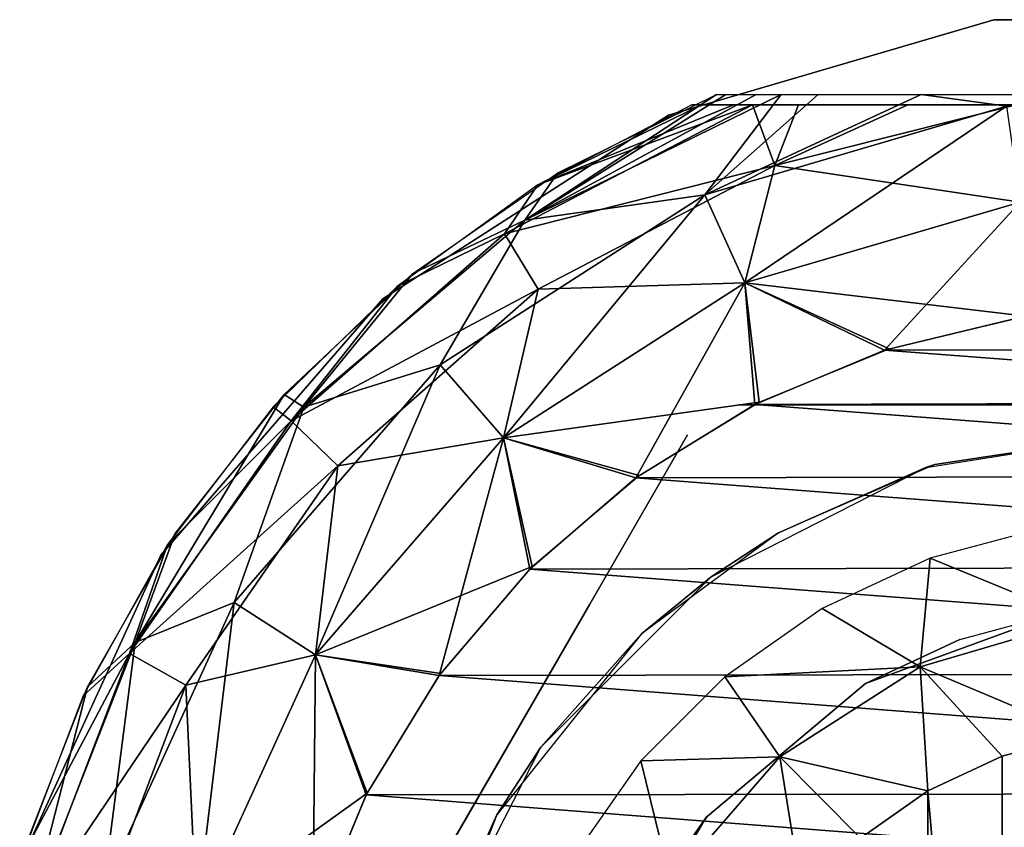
# Model space of a CAD drawing. Header units: millimetres. Extents: x -12 to 12, y -11.9 to 11.9.
# Tile 2 of 4: x -11.5 to -1.6, y 3.7 to 11.9. Entities that reach past the tile are written whole.
import ezdxf

# ---------------------------------------------------------------- set-up
doc = ezdxf.new("R2010")
doc.units = ezdxf.units.MM
doc.header["$LTSCALE"] = 101.851852
for name, color, linetype in [('14', 7, 'CONTINUOUS'), ('16', 7, 'CONTINUOUS'), ('18', 7, 'CONTINUOUS'), ('2', 7, 'CONTINUOUS'), ('20', 7, 'CONTINUOUS'), ('22', 7, 'CONTINUOUS'), ('4', 7, 'CONTINUOUS'), ('5', 7, 'CONTINUOUS'), ('6', 7, 'CONTINUOUS'), ('8', 7, 'CONTINUOUS'), ('9', 7, 'CONTINUOUS')]:
    doc.layers.add(name, color=color, linetype=linetype)

msp = doc.modelspace()

# ---------------------------------------------------------------- linework, layer by layer
at = {"layer": '14', "color": 8, "linetype": 'Continuous', "true_color": 0x787878}
for points in [[(-2.3949, 7.3707, 32.5), (0, 7.75, 32.5), (-2.3027, 7.4, 27.5), (-2.3949, 7.3707, 32.5)], [(-2.3027, 7.4, 27.5), (0, 7.75, 32.5), (0, 7.75, 27.5), (-2.3027, 7.4, 27.5)], [(-4.5553, 6.2699, 32.5), (-2.3949, 7.3707, 32.5), (-3.875, 6.7117, 27.5), (-4.5553, 6.2699, 32.5)], [(-3.875, 6.7117, 27.5), (-2.3949, 7.3707, 32.5), (-2.3027, 7.4, 27.5), (-3.875, 6.7117, 27.5)], [(-5.2572, 5.6942, 27.5), (-4.5553, 6.2699, 32.5), (-3.875, 6.7117, 27.5), (-5.2572, 5.6942, 27.5)], [(-6.2699, 4.5553, 32.5), (-4.5553, 6.2699, 32.5), (-5.2572, 5.6942, 27.5), (-6.2699, 4.5553, 32.5)], [(-6.7117, 3.875, 27.5), (-6.2699, 4.5553, 32.5), (-5.2572, 5.6942, 27.5), (-6.7117, 3.875, 27.5)], [(-7.3707, 2.3949, 32.5), (-6.2699, 4.5553, 32.5), (-6.7117, 3.875, 27.5), (-7.3707, 2.3949, 32.5)], [(-7.5599, 1.7058, 27.5), (-7.3707, 2.3949, 32.5), (-6.7117, 3.875, 27.5), (-7.5599, 1.7058, 27.5)]]:
    msp.add_3dface(points, dxfattribs=at)
at = {"layer": '16', "color": 8, "linetype": 'Continuous', "true_color": 0x787878}
for points in [[(-2.3501, 6.4569, 34.6213), (-0.8394, 5.838, 35.2716), (-1.1932, 6.7669, 34.6213), (-2.3501, 6.4569, 34.6213)], [(-3.4357, 5.9507, 34.6213), (-2.4501, 5.3651, 35.2716), (-2.3501, 6.4569, 34.6213), (-3.4357, 5.9507, 34.6213)], [(-2.4501, 5.3651, 35.2716), (-0.8394, 5.838, 35.2716), (-2.3501, 6.4569, 34.6213), (-2.4501, 5.3651, 35.2716)], [(-4.4168, 5.2637, 34.6213), (-2.4501, 5.3651, 35.2716), (-3.4357, 5.9507, 34.6213), (-4.4168, 5.2637, 34.6213)], [(-2.4501, 5.3651, 35.2716), (-0.827, 4.6775, 35.5), (-0.8394, 5.838, 35.2716), (-2.4501, 5.3651, 35.2716)], [(-3.8624, 4.4574, 35.2716), (-2.4501, 5.3651, 35.2716), (-4.4168, 5.2637, 34.6213), (-3.8624, 4.4574, 35.2716)], [(-3.8624, 4.4574, 35.2716), (-2.3747, 4.1138, 35.5), (-2.4501, 5.3651, 35.2716), (-3.8624, 4.4574, 35.2716)], [(-2.3747, 4.1138, 35.5), (-1.6265, 4.4628, 35.5), (-2.4501, 5.3651, 35.2716), (-2.3747, 4.1138, 35.5)], [(-1.6265, 4.4628, 35.5), (-0.827, 4.6775, 35.5), (-2.4501, 5.3651, 35.2716), (-1.6265, 4.4628, 35.5)], [(-5.2637, 4.4168, 34.6213), (-3.8624, 4.4574, 35.2716), (-4.4168, 5.2637, 34.6213), (-5.2637, 4.4168, 34.6213)], [(-5.9507, 3.4357, 34.6213), (-4.9618, 3.1887, 35.2716), (-5.2637, 4.4168, 34.6213), (-5.9507, 3.4357, 34.6213)], [(-4.9618, 3.1887, 35.2716), (-3.8624, 4.4574, 35.2716), (-5.2637, 4.4168, 34.6213), (-4.9618, 3.1887, 35.2716)], [(-4.9618, 3.1887, 35.2716), (-3.6376, 3.0545, 35.5), (-3.8624, 4.4574, 35.2716), (-4.9618, 3.1887, 35.2716)], [(-3.6376, 3.0545, 35.5), (-3.0522, 3.6396, 35.5), (-3.8624, 4.4574, 35.2716), (-3.6376, 3.0545, 35.5)], [(-3.0522, 3.6396, 35.5), (-2.3747, 4.1138, 35.5), (-3.8624, 4.4574, 35.2716), (-3.0522, 3.6396, 35.5)]]:
    msp.add_3dface(points, dxfattribs=at)
at = {"layer": '18', "color": 250, "linetype": 'Continuous', "true_color": 0x1c1c1c}
for points in [[(-4.985, 10.9156, 12.5), (-1.7078, 11.8779, 12.5), (-4.985, 10.9156, -1513.5), (-4.985, 10.9156, 12.5)], [(-4.985, 10.9156, -1513.5), (-1.7078, 11.8779, 12.5), (-1.7078, 11.8779, -1513.5), (-4.985, 10.9156, -1513.5)], [(-1.7078, 11.8779, 12.5), (1.7078, 11.8779, 12.5), (-1.7078, 11.8779, -1513.5), (-1.7078, 11.8779, 12.5)], [(-1.7078, 11.8779, -1513.5), (1.7078, 11.8779, 12.5), (1.7078, 11.8779, -1513.5), (-1.7078, 11.8779, -1513.5)], [(-7.8583, 9.069, 12.5), (-4.985, 10.9156, 12.5), (-7.8583, 9.069, -1513.5), (-7.8583, 9.069, 12.5)], [(-7.8583, 9.069, -1513.5), (-4.985, 10.9156, 12.5), (-4.985, 10.9156, -1513.5), (-7.8583, 9.069, -1513.5)], [(-10.095, 6.4877, 12.5), (-7.8583, 9.069, 12.5), (-10.095, 6.4877, -1513.5), (-10.095, 6.4877, 12.5)], [(-10.095, 6.4877, -1513.5), (-7.8583, 9.069, 12.5), (-7.8583, 9.069, -1513.5), (-10.095, 6.4877, -1513.5)], [(-11.5139, 3.3808, 12.5), (-10.095, 6.4877, 12.5), (-11.5139, 3.3808, -1513.5), (-11.5139, 3.3808, 12.5)], [(-11.5139, 3.3808, -1513.5), (-10.095, 6.4877, 12.5), (-10.095, 6.4877, -1513.5), (-11.5139, 3.3808, -1513.5)]]:
    msp.add_3dface(points, dxfattribs=at)
at = {"layer": '2', "color": 3, "linetype": 'Continuous'}
for points in [[(3.6768, 11.0199, 15.9666), (4.1394, 11.0199, 15.6479), (-4.75, 11.0199, 12.5), (3.6768, 11.0199, 15.9666)], [(-4.75, 11.0199, 12.5), (4.1394, 11.0199, 15.6479), (4.2193, 11.0199, 12.5), (-4.75, 11.0199, 12.5)], [(-4.75, 11.0199, 14.5), (-4.6523, 11.0199, 14.978), (-4.75, 11.0199, 12.5), (-4.75, 11.0199, 14.5)], [(2.5737, 11.0199, 16.4064), (3.6768, 11.0199, 15.9666), (-4.75, 11.0199, 12.5), (2.5737, 11.0199, 16.4064)], [(-1.4842, 11.0199, 16.6232), (-0.9408, 11.0199, 16.681), (-4.75, 11.0199, 12.5), (-1.4842, 11.0199, 16.6232)], [(-4.3293, 11.0199, 15.4673), (-4.1394, 11.0199, 15.6479), (-4.75, 11.0199, 12.5), (-4.3293, 11.0199, 15.4673)], [(-2.5738, 11.0199, 16.4063), (-1.4842, 11.0199, 16.6232), (-4.75, 11.0199, 12.5), (-2.5738, 11.0199, 16.4063)], [(-0.9408, 11.0199, 16.681), (0.9407, 11.0199, 16.681), (-4.75, 11.0199, 12.5), (-0.9408, 11.0199, 16.681)], [(-4.1394, 11.0199, 15.6479), (-3.6768, 11.0199, 15.9666), (-4.75, 11.0199, 12.5), (-4.1394, 11.0199, 15.6479)], [(0.9407, 11.0199, 16.681), (1.4843, 11.0199, 16.6232), (-4.75, 11.0199, 12.5), (0.9407, 11.0199, 16.681)], [(-4.6523, 11.0199, 14.978), (-4.3293, 11.0199, 15.4673), (-4.75, 11.0199, 12.5), (-4.6523, 11.0199, 14.978)], [(1.4843, 11.0199, 16.6232), (2.5737, 11.0199, 16.4064), (-4.75, 11.0199, 12.5), (1.4843, 11.0199, 16.6232)], [(-3.6768, 11.0199, 15.9666), (-2.5738, 11.0199, 16.4063), (-4.75, 11.0199, 12.5), (-3.6768, 11.0199, 15.9666)]]:
    msp.add_3dface(points, dxfattribs=at)
at = {"layer": '20', "color": 3, "linetype": 'Continuous'}
for points in [[(-1.4359, 8.8847, -1518.5), (2.7615, 8.5659, -1518.5), (-2.8107, 8.5498, -1518.5), (-1.4359, 8.8847, -1518.5)], [(-2.8107, 8.5498, -1518.5), (4.0698, 8.0272, -1518.5), (-4.1137, 8.0049, -1518.5), (-2.8107, 8.5498, -1518.5)], [(2.7615, 8.5659, -1518.5), (4.0698, 8.0272, -1518.5), (-2.8107, 8.5498, -1518.5), (2.7615, 8.5659, -1518.5)], [(4.0698, 8.0272, -1518.5), (5.2775, 7.2902, -1518.5), (-4.1137, 8.0049, -1518.5), (4.0698, 8.0272, -1518.5)], [(-4.1137, 8.0049, -1518.5), (5.2775, 7.2902, -1518.5), (-5.3117, 7.2654, -1518.5), (-4.1137, 8.0049, -1518.5)], [(-5.3117, 7.2654, -1518.5), (6.3548, 6.3731, -1518.5), (-6.3797, 6.3482, -1518.5), (-5.3117, 7.2654, -1518.5)], [(5.2775, 7.2902, -1518.5), (6.3548, 6.3731, -1518.5), (-5.3117, 7.2654, -1518.5), (5.2775, 7.2902, -1518.5)], [(-6.3797, 6.3482, -1518.5), (7.275, 5.2985, -1518.5), (-7.2916, 5.2757, -1518.5), (-6.3797, 6.3482, -1518.5)], [(6.3548, 6.3731, -1518.5), (7.275, 5.2985, -1518.5), (-6.3797, 6.3482, -1518.5), (6.3548, 6.3731, -1518.5)], [(-7.2916, 5.2757, -1518.5), (8.0155, 4.0929, -1518.5), (-8.0251, 4.074, -1518.5), (-7.2916, 5.2757, -1518.5)], [(7.275, 5.2985, -1518.5), (8.0155, 4.0929, -1518.5), (-7.2916, 5.2757, -1518.5), (7.275, 5.2985, -1518.5)], [(-8.0251, 4.074, -1518.5), (8.5579, 2.7861, -1518.5), (-8.5623, 2.7727, -1518.5), (-8.0251, 4.074, -1518.5)], [(8.0155, 4.0929, -1518.5), (8.5579, 2.7861, -1518.5), (-8.0251, 4.074, -1518.5), (8.0155, 4.0929, -1518.5)]]:
    msp.add_3dface(points, dxfattribs=at)
at = {"layer": '22', "color": 3, "linetype": 'Continuous'}
for points in [[(-6.429, 9.861, -1516.6481), (-3.8501, 11.1244, -1516.6477), (-4.6196, 10.1155, -1517.6222), (-6.429, 9.861, -1516.6481)], [(-3.8501, 11.1244, -1516.6477), (-6.429, 9.861, -1516.6481), (-4.1011, 11.1242, -1516.4179), (-3.8501, 11.1244, -1516.6477)], [(-6.096, 10.3363, -1515.5), (-4.5, 11.1243, -1515.5), (-6.429, 9.861, -1516.6481), (-6.096, 10.3363, -1515.5)], [(-6.429, 9.861, -1516.6481), (-4.5, 11.1243, -1515.5), (-4.4067, 11.1243, -1515.9548), (-6.429, 9.861, -1516.6481)], [(-4.1011, 11.1242, -1516.4179), (-6.429, 9.861, -1516.6481), (-4.4067, 11.1243, -1515.9548), (-4.1011, 11.1242, -1516.4179)], [(-3.8501, 11.1244, -1516.6477), (-3.4766, 11.1243, -1516.897), (-4.6196, 10.1155, -1517.6222), (-3.8501, 11.1244, -1516.6477)], [(-4.6196, 10.1155, -1517.6222), (-3.4766, 11.1243, -1516.897), (-2.442, 11.1242, -1517.3144), (-4.6196, 10.1155, -1517.6222)], [(-1.5826, 11.0073, -1517.6222), (-4.6196, 10.1155, -1517.6222), (-2.442, 11.1242, -1517.3144), (-1.5826, 11.0073, -1517.6222)], [(-0.9053, 11.1244, -1517.5807), (-1.5826, 11.0073, -1517.6222), (-2.442, 11.1242, -1517.3144), (-0.9053, 11.1244, -1517.5807)], [(-4.6196, 10.1155, -1517.6222), (-1.5826, 11.0073, -1517.6222), (-4.2148, 9.229, -1518.2725), (-4.6196, 10.1155, -1517.6222)], [(-1.5826, 11.0073, -1517.6222), (-1.4439, 10.0426, -1518.2725), (-4.2148, 9.229, -1518.2725), (-1.5826, 11.0073, -1517.6222)], [(-7.5561, 9.3223, -1515.5), (-6.096, 10.3363, -1515.5), (-6.429, 9.861, -1516.6481), (-7.5561, 9.3223, -1515.5)], [(-7.2824, 8.4043, -1517.6222), (-6.429, 9.861, -1516.6481), (-4.6196, 10.1155, -1517.6222), (-7.2824, 8.4043, -1517.6222)], [(-7.2824, 8.4043, -1517.6222), (-4.6196, 10.1155, -1517.6222), (-6.6441, 7.6677, -1518.2725), (-7.2824, 8.4043, -1517.6222)], [(-4.6196, 10.1155, -1517.6222), (-4.2148, 9.229, -1518.2725), (-6.6441, 7.6677, -1518.2725), (-4.6196, 10.1155, -1517.6222)], [(-1.4439, 10.0426, -1518.2725), (-2.8107, 8.5498, -1518.5), (-4.2148, 9.229, -1518.2725), (-1.4439, 10.0426, -1518.2725)], [(-1.4359, 8.8847, -1518.5), (-2.8107, 8.5498, -1518.5), (-1.4439, 10.0426, -1518.2725), (-1.4359, 8.8847, -1518.5)], [(-8.655, 7.9789, -1516.6481), (-7.5561, 9.3223, -1515.5), (-6.429, 9.861, -1516.6481), (-8.655, 7.9789, -1516.6481)], [(-8.655, 7.9789, -1516.6481), (-6.429, 9.861, -1516.6481), (-7.2824, 8.4043, -1517.6222), (-8.655, 7.9789, -1516.6481)], [(-8.8504, 8.1037, -1515.5), (-7.5561, 9.3223, -1515.5), (-8.655, 7.9789, -1516.6481), (-8.8504, 8.1037, -1515.5)], [(-4.2148, 9.229, -1518.2725), (-5.3117, 7.2654, -1518.5), (-6.6441, 7.6677, -1518.2725), (-4.2148, 9.229, -1518.2725)], [(-4.1137, 8.0049, -1518.5), (-5.3117, 7.2654, -1518.5), (-4.2148, 9.229, -1518.2725), (-4.1137, 8.0049, -1518.5)], [(-2.8107, 8.5498, -1518.5), (-4.1137, 8.0049, -1518.5), (-4.2148, 9.229, -1518.2725), (-2.8107, 8.5498, -1518.5)], [(-9.3551, 6.0122, -1517.6222), (-7.2824, 8.4043, -1517.6222), (-8.5353, 5.4853, -1518.2725), (-9.3551, 6.0122, -1517.6222)], [(-9.3551, 6.0122, -1517.6222), (-8.655, 7.9789, -1516.6481), (-7.2824, 8.4043, -1517.6222), (-9.3551, 6.0122, -1517.6222)], [(-7.2824, 8.4043, -1517.6222), (-6.6441, 7.6677, -1518.2725), (-8.5353, 5.4853, -1518.2725), (-7.2824, 8.4043, -1517.6222)], [(-9.9505, 6.7073, -1515.5), (-8.8504, 8.1037, -1515.5), (-10.3502, 5.6076, -1516.6481), (-9.9505, 6.7073, -1515.5)], [(-10.3502, 5.6076, -1516.6481), (-8.8504, 8.1037, -1515.5), (-8.655, 7.9789, -1516.6481), (-10.3502, 5.6076, -1516.6481)], [(-10.3502, 5.6076, -1516.6481), (-8.655, 7.9789, -1516.6481), (-9.3551, 6.0122, -1517.6222), (-10.3502, 5.6076, -1516.6481)], [(-6.6441, 7.6677, -1518.2725), (-7.2916, 5.2757, -1518.5), (-8.5353, 5.4853, -1518.2725), (-6.6441, 7.6677, -1518.2725)], [(-6.3797, 6.3482, -1518.5), (-7.2916, 5.2757, -1518.5), (-6.6441, 7.6677, -1518.2725), (-6.3797, 6.3482, -1518.5)], [(-5.3117, 7.2654, -1518.5), (-6.3797, 6.3482, -1518.5), (-6.6441, 7.6677, -1518.2725), (-5.3117, 7.2654, -1518.5)], [(-10.8322, 5.1637, -1515.5), (-9.9505, 6.7073, -1515.5), (-10.3502, 5.6076, -1516.6481), (-10.8322, 5.1637, -1515.5)], [(-10.67, 3.133, -1517.6222), (-9.3551, 6.0122, -1517.6222), (-9.7349, 2.8584, -1518.2725), (-10.67, 3.133, -1517.6222)], [(-10.67, 3.133, -1517.6222), (-10.3502, 5.6076, -1516.6481), (-9.3551, 6.0122, -1517.6222), (-10.67, 3.133, -1517.6222)], [(-9.3551, 6.0122, -1517.6222), (-8.5353, 5.4853, -1518.2725), (-9.7349, 2.8584, -1518.2725), (-9.3551, 6.0122, -1517.6222)], [(-11.4107, 2.8925, -1516.6481), (-10.3502, 5.6076, -1516.6481), (-10.67, 3.133, -1517.6222), (-11.4107, 2.8925, -1516.6481)], [(-11.4107, 2.8925, -1516.6481), (-10.8322, 5.1637, -1515.5), (-10.3502, 5.6076, -1516.6481), (-11.4107, 2.8925, -1516.6481)], [(-8.5353, 5.4853, -1518.2725), (-8.5623, 2.7727, -1518.5), (-9.7349, 2.8584, -1518.2725), (-8.5353, 5.4853, -1518.2725)], [(-8.0251, 4.074, -1518.5), (-8.5623, 2.7727, -1518.5), (-8.5353, 5.4853, -1518.2725), (-8.0251, 4.074, -1518.5)], [(-7.2916, 5.2757, -1518.5), (-8.0251, 4.074, -1518.5), (-8.5353, 5.4853, -1518.2725), (-7.2916, 5.2757, -1518.5)], [(-11.4762, 3.5067, -1515.5), (-10.8322, 5.1637, -1515.5), (-11.4107, 2.8925, -1516.6481), (-11.4762, 3.5067, -1515.5)]]:
    msp.add_3dface(points, dxfattribs=at)
at = {"layer": '4', "color": 3, "linetype": 'Continuous'}
for points in [[(-4.1394, 11.0199, 15.6479), (-6.6357, 9.7231, 15.6481), (-3.9149, 10.4086, 16.6222), (-4.1394, 11.0199, 15.6479)], [(-6.6357, 9.7231, 15.6481), (-4.1394, 11.0199, 15.6479), (-6.2973, 10.2149, 14.5), (-6.6357, 9.7231, 15.6481)], [(-4.6523, 11.0199, 14.978), (-4.75, 11.0199, 14.5), (-6.2973, 10.2149, 14.5), (-4.6523, 11.0199, 14.978)], [(-4.3293, 11.0199, 15.4673), (-4.6523, 11.0199, 14.978), (-6.2973, 10.2149, 14.5), (-4.3293, 11.0199, 15.4673)], [(-4.1394, 11.0199, 15.6479), (-4.3293, 11.0199, 15.4673), (-6.2973, 10.2149, 14.5), (-4.1394, 11.0199, 15.6479)], [(-3.6768, 11.0199, 15.9666), (-4.1394, 11.0199, 15.6479), (-3.9149, 10.4086, 16.6222), (-3.6768, 11.0199, 15.9666)], [(-2.5738, 11.0199, 16.4063), (-3.6768, 11.0199, 15.9666), (-3.9149, 10.4086, 16.6222), (-2.5738, 11.0199, 16.4063)], [(-1.4439, 10.0426, 17.2725), (-1.4842, 11.0199, 16.6232), (-3.9149, 10.4086, 16.6222), (-1.4439, 10.0426, 17.2725)], [(-1.4842, 11.0199, 16.6232), (-2.5738, 11.0199, 16.4063), (-3.9149, 10.4086, 16.6222), (-1.4842, 11.0199, 16.6232)], [(-6.6357, 9.7231, 15.6481), (-6.2971, 9.1658, 16.6222), (-3.9149, 10.4086, 16.6222), (-6.6357, 9.7231, 15.6481)], [(-6.2971, 9.1658, 16.6222), (-4.2148, 9.229, 17.2725), (-3.9149, 10.4086, 16.6222), (-6.2971, 9.1658, 16.6222)], [(-4.2148, 9.229, 17.2725), (-1.4439, 10.0426, 17.2725), (-3.9149, 10.4086, 16.6222), (-4.2148, 9.229, 17.2725)], [(-7.7116, 9.1941, 14.5), (-6.6357, 9.7231, 15.6481), (-6.2973, 10.2149, 14.5), (-7.7116, 9.1941, 14.5)], [(-1.4439, 10.0426, 17.2725), (-4.2148, 9.229, 17.2725), (-1.3861, 8.8926, 17.5), (-1.4439, 10.0426, 17.2725)], [(-6.6357, 9.7231, 15.6481), (-8.7802, 7.8409, 15.6481), (-6.2971, 9.1658, 16.6222), (-6.6357, 9.7231, 15.6481)], [(-8.7802, 7.8409, 15.6481), (-6.6357, 9.7231, 15.6481), (-7.7116, 9.1941, 14.5), (-8.7802, 7.8409, 15.6481)], [(-4.2148, 9.229, 17.2725), (-6.6441, 7.6677, 17.2725), (-4.0706, 8.0268, 17.5), (-4.2148, 9.229, 17.2725)], [(-6.6441, 7.6677, 17.2725), (-4.2148, 9.229, 17.2725), (-6.2971, 9.1658, 16.6222), (-6.6441, 7.6677, 17.2725)], [(-1.3861, 8.8926, 17.5), (-4.2148, 9.229, 17.2725), (-2.7625, 8.5656, 17.5), (-1.3861, 8.8926, 17.5)], [(-2.7625, 8.5656, 17.5), (-4.2148, 9.229, 17.2725), (-4.0706, 8.0268, 17.5), (-2.7625, 8.5656, 17.5)], [(-8.963, 7.9791, 14.5), (-8.7802, 7.8409, 15.6481), (-7.7116, 9.1941, 14.5), (-8.963, 7.9791, 14.5)], [(-8.7802, 7.8409, 15.6481), (-8.3117, 7.3879, 16.6222), (-6.2971, 9.1658, 16.6222), (-8.7802, 7.8409, 15.6481)], [(-8.3117, 7.3879, 16.6222), (-6.6441, 7.6677, 17.2725), (-6.2971, 9.1658, 16.6222), (-8.3117, 7.3879, 16.6222)], [(-10.025, 6.5954, 14.5), (-8.7802, 7.8409, 15.6481), (-8.963, 7.9791, 14.5), (-10.025, 6.5954, 14.5)], [(-4.0706, 8.0268, 17.5), (-6.6441, 7.6677, 17.2725), (-5.2781, 7.2898, 17.5), (-4.0706, 8.0268, 17.5)], [(-10.4088, 5.4981, 15.6481), (-8.7802, 7.8409, 15.6481), (-10.025, 6.5954, 14.5), (-10.4088, 5.4981, 15.6481)], [(-8.7802, 7.8409, 15.6481), (-10.4088, 5.4981, 15.6481), (-8.3117, 7.3879, 16.6222), (-8.7802, 7.8409, 15.6481)], [(-8.5353, 5.4853, 17.2725), (-6.6441, 7.6677, 17.2725), (-8.3117, 7.3879, 16.6222), (-8.5353, 5.4853, 17.2725)], [(-6.6441, 7.6677, 17.2725), (-8.5353, 5.4853, 17.2725), (-6.3553, 6.3726, 17.5), (-6.6441, 7.6677, 17.2725)], [(-5.2781, 7.2898, 17.5), (-6.6441, 7.6677, 17.2725), (-6.3553, 6.3726, 17.5), (-5.2781, 7.2898, 17.5)], [(-10.4088, 5.4981, 15.6481), (-9.841, 5.1787, 16.6222), (-8.3117, 7.3879, 16.6222), (-10.4088, 5.4981, 15.6481)], [(-9.841, 5.1787, 16.6222), (-8.5353, 5.4853, 17.2725), (-8.3117, 7.3879, 16.6222), (-9.841, 5.1787, 16.6222)], [(-10.8752, 5.0725, 14.5), (-10.4088, 5.4981, 15.6481), (-10.025, 6.5954, 14.5), (-10.8752, 5.0725, 14.5)], [(-6.3553, 6.3726, 17.5), (-8.5353, 5.4853, 17.2725), (-7.2754, 5.298, 17.5), (-6.3553, 6.3726, 17.5)], [(-11.4258, 2.8322, 15.6481), (-10.4088, 5.4981, 15.6481), (-11.4956, 3.4424, 14.5), (-11.4258, 2.8322, 15.6481)], [(-11.4956, 3.4424, 14.5), (-10.4088, 5.4981, 15.6481), (-10.8752, 5.0725, 14.5), (-11.4956, 3.4424, 14.5)], [(-10.4088, 5.4981, 15.6481), (-11.4258, 2.8322, 15.6481), (-9.841, 5.1787, 16.6222), (-10.4088, 5.4981, 15.6481)], [(-9.7349, 2.8584, 17.2725), (-8.5353, 5.4853, 17.2725), (-9.841, 5.1787, 16.6222), (-9.7349, 2.8584, 17.2725)], [(-8.5353, 5.4853, 17.2725), (-9.7349, 2.8584, 17.2725), (-8.0157, 4.0925, 17.5), (-8.5353, 5.4853, 17.2725)], [(-7.2754, 5.298, 17.5), (-8.5353, 5.4853, 17.2725), (-8.0157, 4.0925, 17.5), (-7.2754, 5.298, 17.5)], [(-11.4258, 2.8322, 15.6481), (-10.7959, 2.6672, 16.6222), (-9.841, 5.1787, 16.6222), (-11.4258, 2.8322, 15.6481)], [(-10.7959, 2.6672, 16.6222), (-9.7349, 2.8584, 17.2725), (-9.841, 5.1787, 16.6222), (-10.7959, 2.6672, 16.6222)], [(-8.0157, 4.0925, 17.5), (-9.7349, 2.8584, 17.2725), (-8.558, 2.7858, 17.5), (-8.0157, 4.0925, 17.5)]]:
    msp.add_3dface(points, dxfattribs=at)
at = {"layer": '5', "color": 8, "linetype": 'Continuous', "true_color": 0x787878}
for points in [[(-0.827, 4.6775, 35.5), (-1.6265, 4.4628, 35.5), (-1.6253, -4.4633, 35.5), (-0.827, 4.6775, 35.5)], [(-0.8234, -4.6781, 35.5), (-0.827, 4.6775, 35.5), (-1.6253, -4.4633, 35.5), (-0.8234, -4.6781, 35.5)], [(-1.6265, 4.4628, 35.5), (-2.3747, 4.1138, 35.5), (-1.6253, -4.4633, 35.5), (-1.6265, 4.4628, 35.5)], [(-2.3747, 4.1138, 35.5), (-3.0522, 3.6396, 35.5), (-2.3753, -4.1134, 35.5), (-2.3747, 4.1138, 35.5)], [(-1.6253, -4.4633, 35.5), (-2.3747, 4.1138, 35.5), (-2.3753, -4.1134, 35.5), (-1.6253, -4.4633, 35.5)]]:
    msp.add_3dface(points, dxfattribs=at)
at = {"layer": '6', "color": 8, "linetype": 'Continuous', "true_color": 0x787878}
for points in [[(-2.0509, 5.6386, 21.5), (-1.0405, 5.9091, 21.5), (-2.9994, 5.1965, 20.5), (-2.0509, 5.6386, 21.5)], [(-2.9994, 5.1965, 20.5), (-1.0405, 5.9091, 21.5), (-1.0404, 5.9091, 20.5), (-2.9994, 5.1965, 20.5)], [(-3, 5.1962, 21.5), (-2.0509, 5.6386, 21.5), (-2.9994, 5.1965, 20.5), (-3, 5.1962, 21.5)], [(-4.5964, 3.8565, 21.5), (-3, 5.1962, 21.5), (-4.5955, 3.8577, 20.5), (-4.5964, 3.8565, 21.5)], [(-4.5955, 3.8577, 20.5), (-3, 5.1962, 21.5), (-2.9994, 5.1965, 20.5), (-4.5955, 3.8577, 20.5)], [(-5.6381, 2.0524, 21.5), (-4.5964, 3.8565, 21.5), (-5.1956, 3.001, 20.5), (-5.6381, 2.0524, 21.5)], [(-5.1956, 3.001, 20.5), (-4.5964, 3.8565, 21.5), (-4.5955, 3.8577, 20.5), (-5.1956, 3.001, 20.5)]]:
    msp.add_3dface(points, dxfattribs=at)
at = {"layer": '8', "color": 8, "linetype": 'Continuous', "true_color": 0x787878}
for points in [[(-4.2724, 8, 25.1), (-2.3027, 8, 26.9), (-2.3027, 8, 25.1), (-4.2724, 8, 25.1)], [(-4.2724, 8, 26.9), (-2.3027, 8, 26.9), (-4.2724, 8, 25.1), (-4.2724, 8, 26.9)], [(-2.3027, 8, 25.1), (-0.0034, 8, 27.0126), (0.0029, 8, 24.9874), (-2.3027, 8, 25.1)], [(-2.3027, 8, 26.9), (-0.0034, 8, 27.0126), (-2.3027, 8, 25.1), (-2.3027, 8, 26.9)]]:
    msp.add_3dface(points, dxfattribs=at)
at = {"layer": '9', "color": 8, "linetype": 'Continuous', "true_color": 0x787878}
for points in [[(-4.792, 7.7, 26.9), (-5.7768, 5.9942, 25.1), (-5.7768, 5.9942, 26.9), (-4.792, 7.7, 26.9)], [(-4.792, 7.7, 25.1), (-5.7768, 5.9942, 25.1), (-4.792, 7.7, 26.9), (-4.792, 7.7, 25.1)], [(-6.9299, 3.997, 27.0126), (-5.7768, 5.9942, 26.9), (-6.9268, 4.0025, 24.9874), (-6.9299, 3.997, 27.0126)], [(-5.7768, 5.9942, 26.9), (-5.7768, 5.9942, 25.1), (-6.9268, 4.0025, 24.9874), (-5.7768, 5.9942, 26.9)], [(-8.0796, 2.0058, 25.1), (-6.9299, 3.997, 27.0126), (-6.9268, 4.0025, 24.9874), (-8.0796, 2.0058, 25.1)], [(-8.0796, 2.0058, 26.9), (-6.9299, 3.997, 27.0126), (-8.0796, 2.0058, 25.1), (-8.0796, 2.0058, 26.9)]]:
    msp.add_3dface(points, dxfattribs=at)

doc.saveas('drawing.dxf')
